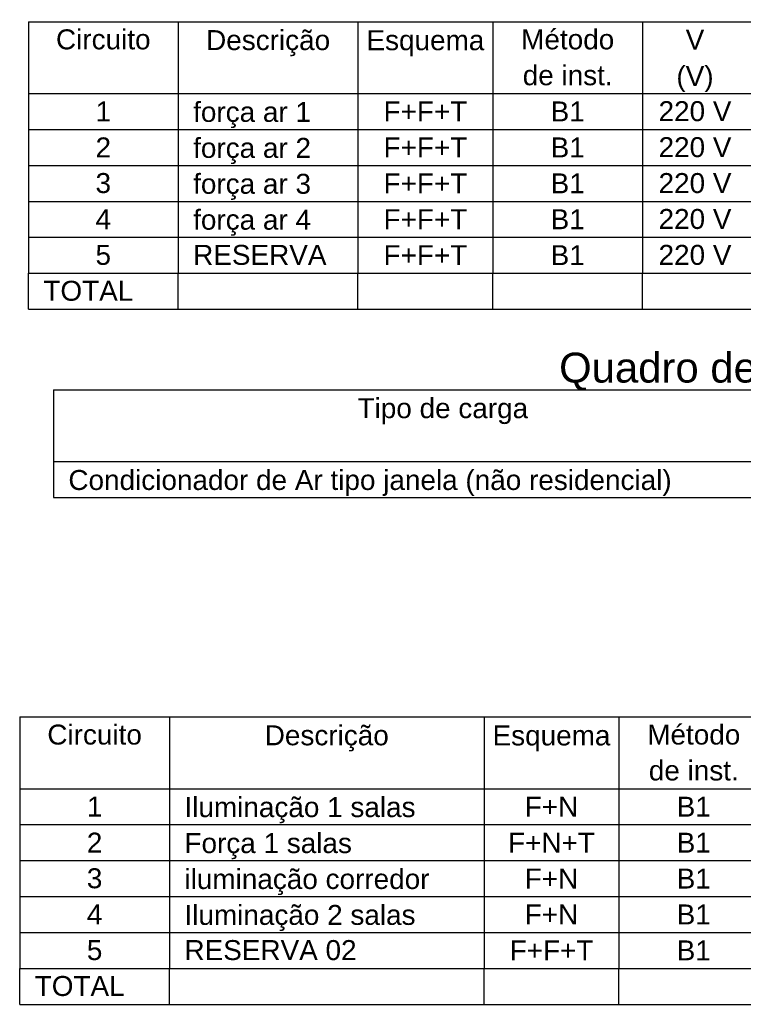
# Model space of a CAD drawing. Header units: metres. Extents: x -81 to 1042, y -541 to 334.
# Tile 64 of 130: x 340.46 to 348.13, y 161.46 to 171.91. Entities that reach past the tile are written whole.
import ezdxf

# ---------------------------------------------------------------- set-up
doc = ezdxf.new("R2010")
doc.units = ezdxf.units.M
for name, color, linetype, lineweight in [('DI-Linhas do quadro', 1, 'Continuous', 30), ('DI-Textos do quadro', 7, 'Continuous', 20), ('DI-Título do quadro', 1, 'Continuous', 30)]:
    doc.layers.add(name, color=color, linetype=linetype, lineweight=lineweight)
doc.styles.add('Arial', font='arial.ttf', dxfattribs={"height": 0.025})

msp = doc.modelspace()

# ---------------------------------------------------------------- linework, layer by layer
at = {"layer": 'DI-Linhas do quadro', "linetype": 'Continuous'}
for p, q in [((340.548, 171.891), (369.459, 171.891)), ((340.548, 171.891), (340.548, 169.223)), ((342.136, 171.891), (342.136, 169.223)), ((344.043, 171.891), (344.043, 169.223)), ((345.472, 171.891), (345.472, 169.223)), ((347.061, 171.891), (347.061, 169.223)), ((340.548, 171.129), (369.459, 171.129)), ((340.548, 170.748), (369.459, 170.748)), ((340.548, 170.366), (369.459, 170.366)), ((340.548, 169.985), (369.459, 169.985)), ((340.548, 169.604), (369.459, 169.604)), ((340.548, 169.223), (369.459, 169.223)), ((340.548, 168.841), (340.548, 169.223)), ((340.548, 168.841), (340.548, 169.223)), ((342.136, 168.841), (342.136, 169.223)), ((344.043, 168.841), (344.043, 169.223)), ((345.472, 168.841), (345.472, 169.223)), ((347.061, 168.841), (347.061, 169.223)), ((340.548, 168.841), (369.459, 168.841)), ((340.813, 167.986), (357.016, 167.986)), ((340.813, 167.986), (340.813, 166.843)), ((340.813, 167.224), (357.016, 167.224)), ((340.813, 166.843), (357.016, 166.843)), ((340.456, 164.513), (373.338, 164.513)), ((340.456, 164.513), (340.456, 161.845)), ((342.045, 164.513), (342.045, 161.845)), ((345.38, 164.513), (345.38, 161.845)), ((346.81, 164.513), (346.81, 161.845)), ((340.456, 163.751), (373.338, 163.751)), ((340.456, 163.37), (373.338, 163.37)), ((340.456, 162.988), (373.338, 162.988)), ((340.456, 162.607), (373.338, 162.607)), ((340.456, 162.226), (373.338, 162.226)), ((340.456, 161.845), (373.338, 161.845)), ((340.456, 161.463), (340.456, 161.845)), ((340.456, 161.463), (340.456, 161.845)), ((342.045, 161.463), (342.045, 161.845)), ((345.38, 161.463), (345.38, 161.845)), ((346.81, 161.463), (346.81, 161.845)), ((340.456, 161.463), (373.338, 161.463))]:
    msp.add_line(p, q, dxfattribs=at)

# ---------------------------------------------------------------- texts
at = {"layer": 'DI-Textos do quadro', "line_spacing_factor": 0.798, "style": 'Arial'}
for s, insert, char_height, width, attachment_point in [('Método', (346.267, 171.595), 0.2118, 1.52496, 8), ('Circuito', (341.342, 171.595), 0.2118, 2.03328, 8), ('Descrição', (343.09, 171.525), 0.2118, 2.28744, 8), ('Esquema', (344.758, 171.525), 0.2118, 1.77912, 8), ('V', (347.617, 171.595), 0.212, 0.25416, 8), ('de inst.', (346.267, 171.214), 0.2118, 2.03328, 8), ('(V)', (347.617, 171.144), 0.2118, 0.76248, 8), ('1', (341.342, 170.833), 0.212, 0.25416, 8), ('força ar 1', (342.295, 170.763), 0.2118, 2.5416, 7), ('F+F+T', (344.758, 170.833), 0.2118, 1.2708, 8), ('B1', (346.267, 170.833), 0.2118, 0.50832, 8), ('220 V', (347.617, 170.833), 0.2118, 1.2708, 8), ('2', (341.342, 170.451), 0.212, 0.25416, 8), ('força ar 2', (342.295, 170.381), 0.2118, 2.5416, 7), ('F+F+T', (344.758, 170.451), 0.2118, 1.2708, 8), ('B1', (346.267, 170.451), 0.2118, 0.50832, 8), ('220 V', (347.617, 170.451), 0.2118, 1.2708, 8), ('3', (341.342, 170.07), 0.212, 0.25416, 8), ('F+F+T', (344.758, 170.07), 0.2118, 1.2708, 8), ('B1', (346.267, 170.07), 0.2118, 0.50832, 8), ('220 V', (347.617, 170.07), 0.2118, 1.2708, 8), ('força ar 3', (342.295, 170), 0.2118, 2.5416, 7), ('4', (341.342, 169.689), 0.212, 0.25416, 8), ('força ar 4', (342.295, 169.619), 0.2118, 2.5416, 7), ('F+F+T', (344.758, 169.689), 0.2118, 1.2708, 8), ('B1', (346.267, 169.689), 0.2118, 0.50832, 8), ('220 V', (347.617, 169.689), 0.2118, 1.2708, 8), ('5', (341.342, 169.308), 0.212, 0.25416, 8), ('RESERVA', (342.295, 169.308), 0.2118, 1.77912, 7), ('F+F+T', (344.758, 169.308), 0.2118, 1.2708, 8), ('B1', (346.267, 169.308), 0.2118, 0.50832, 8), ('220 V', (347.617, 169.308), 0.2118, 1.2708, 8), ('TOTAL', (340.707, 168.927), 0.2118, 1.2708, 7), ('Tipo de carga', (344.943, 167.62), 0.2118, 3.30408, 8), ('Condicionador de Ar tipo janela (não residencial)', (340.972, 166.858), 0.2118, 12.45384, 7), ('Circuito', (341.25, 164.217), 0.2118, 2.03328, 8), ('Método', (347.604, 164.217), 0.2118, 1.52496, 8), ('Descrição', (343.712, 164.147), 0.2118, 2.28744, 8), ('Esquema', (346.095, 164.147), 0.2118, 1.77912, 8), ('de inst.', (347.604, 163.836), 0.2118, 2.03328, 8), ('1', (341.25, 163.455), 0.212, 0.25416, 8), ('Iluminação 1 salas', (342.203, 163.385), 0.2118, 4.57488, 7), ('F+N', (346.095, 163.455), 0.2118, 0.76248, 8), ('B1', (347.604, 163.455), 0.2118, 0.50832, 8), ('2', (341.25, 163.073), 0.212, 0.25416, 8), ('F+N+T', (346.095, 163.073), 0.2118, 1.2708, 8), ('B1', (347.604, 163.073), 0.2118, 0.50832, 8), ('Força 1 salas', (342.203, 163.003), 0.2118, 3.30408, 7), ('3', (341.25, 162.692), 0.212, 0.25416, 8), ('iluminação corredor', (342.203, 162.622), 0.2118, 4.82904, 7), ('F+N', (346.095, 162.692), 0.2118, 0.76248, 8), ('B1', (347.604, 162.692), 0.2118, 0.50832, 8), ('4', (341.25, 162.311), 0.212, 0.25416, 8), ('Iluminação 2 salas', (342.203, 162.241), 0.2118, 4.57488, 7), ('F+N', (346.095, 162.311), 0.2118, 0.76248, 8), ('B1', (347.604, 162.311), 0.2118, 0.50832, 8), ('5', (341.25, 161.93), 0.212, 0.25416, 8), ('RESERVA 02', (342.203, 161.93), 0.2118, 2.5416, 7), ('F+F+T', (346.095, 161.93), 0.2118, 1.2708, 8), ('B1', (347.604, 161.93), 0.2118, 0.50832, 8), ('TOTAL', (340.615, 161.549), 0.2118, 1.2708, 7)]:
    msp.add_mtext(s, dxfattribs=dict(at, insert=insert, char_height=char_height, width=width, attachment_point=attachment_point))
at = {"layer": 'DI-Título do quadro', "insert": (348.914, 167.966), "char_height": 0.3177, "width": 8.76852, "attachment_point": 8, "line_spacing_factor": 0.798, "style": 'Arial'}
msp.add_mtext('Quadro de Demanda (QD6)', dxfattribs=at)

doc.saveas('drawing.dxf')
